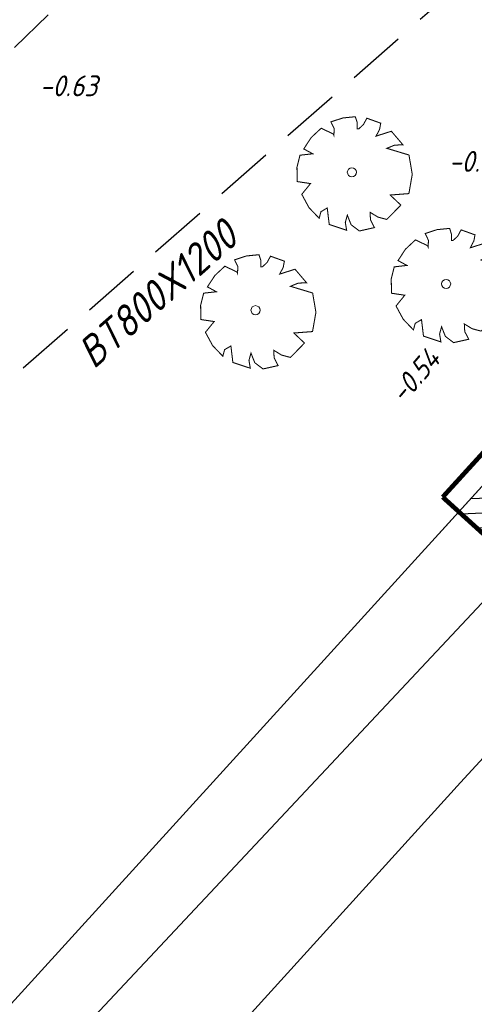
# Model space of a CAD drawing. Header units: metres. Extents: x 111546 to 149831, y 498798 to 507863.
# Tile 161 of 256: x 111821 to 111831, y 501608 to 501629. Entities that reach past the tile are written whole.
import ezdxf
from ezdxf.enums import TextEntityAlignment as Align

# ---------------------------------------------------------------- set-up
doc = ezdxf.new("R2010")
doc.units = ezdxf.units.M
doc.linetypes.add('DASHDOT', pattern=[25.4, 12.7, -6.35, 0, -6.35])
doc.linetypes.add('DASHED', pattern=[19.05, 12.7, -6.35])
for name, color, linetype in [('0-bs-polderpijl', 3, 'Continuous'), ('0-hoogte mv-bestaand', 253, 'Continuous'), ('0-werkgrens', 210, 'FENCELINE1'), ('2-bs-Streng overstort', 252, 'DASHED'), ('2-bs-Streng regenwater', 252, 'DASHDOT'), ('2-bs-Streng regenwater diameter', 252, 'Continuous'), ('3-nw-herstraten1', 7, 'Continuous'), ('Q26_BOOM', 252, 'Continuous'), ('V02_KNTOPENVERH', 252, 'Continuous'), ('V03_KNTTEGELPAD', 252, 'Continuous')]:
    doc.layers.add(name, color=color, linetype=linetype)
doc.styles.get("Standard").update_dxf_attribs({"font": 'isocp-ie.shx'})
doc.styles.add('veysel', font='isocp-ie.shx', dxfattribs={"height": 0.1})
doc.linetypes.add('FENCELINE1', pattern='A,6.35,-2.54,[133,ltypeshp.shx,S=2.54,R=0,X=-2.54,Y=0],-2.54,25.4', length=36.83)

# ---------------------------------------------------------------- blocks, each defined once
blk = doc.blocks.new('Q26')
at = {"linetype": 'Continuous', "lineweight": 20, "const_width": 0.0225}
blk.add_lwpolyline([(0.757, 0.516), (1.237, 0.371), (1.308, -0.046), (1.235, -0.463), (0.83, -0.494), (1.061, -0.711), (0.757, -1.022), (0.565, -0.971), (0.395, -0.867), (0.404, -1.032), (0.49, -1.198), (0.163, -1.271), (-0.015, -1.136), (-0.097, -0.929), (-0.141, -1.084), (-0.112, -1.255), (-0.489, -1.131), (-0.532, -0.774), (-0.668, -0.854), (-0.707, -0.996), (-0.927, -0.766), (-1.083, -0.479), (-0.894, -0.246), (-1.181, -0.203), (-1.187, 0.104), (-1.122, 0.367), (-0.847, 0.398), (-1.04, 0.503), (-0.879, 0.749), (-0.663, 0.95), (-0.402, 0.826), (-0.388, 0.795), (-0.382, 0.942), (-0.452, 1.088), (-0.194, 1.172), (0.076, 1.199), (0.118, 1.07), (0.119, 0.935), (0.148, 0.935), (0.252, 1.031), (0.325, 1.167), (0.626, 1.059), (0.6, 0.925), (0.525, 0.78), (0.856, 0.885), (1.105, 0.593), (0.924, 0.584)], close=True, dxfattribs=at)
at = {"linetype": 'Continuous', "lineweight": 20}
blk.add_circle((0.001, -0.001), 0.0983, dxfattribs=at)

msp = doc.modelspace()

# ---------------------------------------------------------------- hatches: boundary and pattern name
at = {"layer": '3-nw-herstraten1', "ltscale": 0.06, "transparency": 33554687}
h = msp.add_hatch(dxfattribs=at)
h.set_pattern_fill('ANSI31', color=256, scale=0.1)
h.set_pattern_definition([(2.41437, (111951.43064, 501860.89138), (-0.0133751, 0.31721815), [])])
h.paths.add_polyline_path([(111830.3874, 501618.7665), (111833.3479, 501616.0879), (111835.104, 501618.026), (111832.1691, 501620.7234)])

# ---------------------------------------------------------------- linework, layer by layer
at = {"layer": '0-bs-polderpijl', "color": 52, "linetype": 'Continuous'}
msp.add_lwpolyline([(111850.014, 501637.163), (111794.783, 501578.349), (111625.599, 501718.444), (111596.016, 501736.849), (111566.07, 501771.573), (111560.835, 501792.354)], dxfattribs=at)
at = {"layer": '0-werkgrens', "ltscale": 0.1}
msp.add_lwpolyline([(111834.3739, 501629.5072, 0.1, 0.1, -0.4039351), (111834.533, 501624.0148, 0.1, 0.1, 0), (111830.0374, 501619.0832, 0, 0, 0)], format="xyseb", dxfattribs=at)
at = {"layer": '0-werkgrens'}
msp.add_lwpolyline([(111832.675, 501621.279), (111829.9558, 501618.2925)], dxfattribs=at)
at = {"layer": '0-werkgrens', "ltscale": 0.1, "const_width": 0.1}
msp.add_lwpolyline([(111830.0374, 501619.0832), (111837.3128, 501612.5004)], dxfattribs=at)
at = {"layer": '2-bs-Streng overstort', "ltscale": 0.1, "flags": 128}
msp.add_lwpolyline([(111849.124, 501646.576), (111814.575, 501616.264)], dxfattribs=at)
at = {"layer": '2-bs-Streng regenwater', "ltscale": 0.08, "flags": 128}
msp.add_lwpolyline([(111836.757, 501644.401), (111811.446, 501619.708)], dxfattribs=at)
at = {"layer": '3-nw-herstraten1', "ltscale": 0.02}
msp.add_lwpolyline([(111830.3874, 501618.7665), (111833.3479, 501616.0879), (111835.104, 501618.026), (111832.1691, 501620.7234)], close=True, dxfattribs=at)
at = {"layer": 'V02_KNTOPENVERH'}
msp.add_lwpolyline([(111787.5074, 501565.6285), (111793.2544, 501572.0325), (111801.2384, 501580.8515), (111824.2064, 501606.0665), (111830.4214, 501612.9125), (111834.6524, 501617.5035), (111835.6236, 501618.58)], dxfattribs=at)
at = {"layer": 'V03_KNTTEGELPAD'}
msp.add_lwpolyline([(111834.895, 501623.717), (111793.764, 501578.562), (111793.157, 501579.124)], dxfattribs=at)

# ---------------------------------------------------------------- block references
at = {"layer": 'Q26_BOOM'}
for p in [(111828.071, 501626.108), (111830.111, 501623.694), (111825.986, 501623.125)]:
    msp.add_blockref('Q26', p, dxfattribs=at)

# ---------------------------------------------------------------- texts
at = {"layer": '0-hoogte mv-bestaand', "style": 'veysel', "oblique": 15}
for s, rotation, p in [('-0.63', 360, (111821.9395, 501627.7495)), ('-0.44', 360, (111830.8076, 501626.1158)), ('-0.54', 49.17059, (111829.6024, 501621.5556))]:
    msp.add_text(s, height=0.45, rotation=rotation, dxfattribs=at).set_placement(p, align=Align.CENTER)
at = {"layer": '2-bs-Streng regenwater diameter', "oblique": 15}
msp.add_text('BT800X1200', height=0.65, rotation=41.2625, dxfattribs=at).set_placement((111822.614, 501621.6882), align=Align.BOTTOM_LEFT)

doc.saveas('drawing.dxf')
